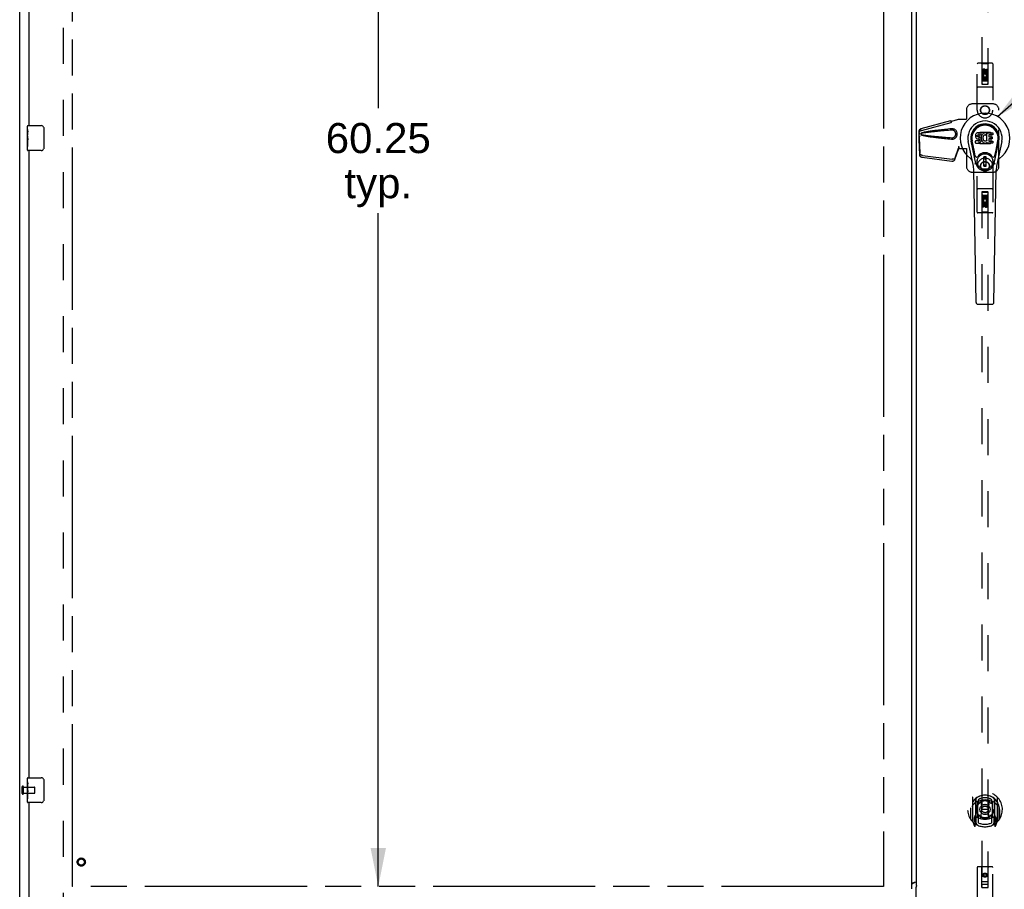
# Model space of a CAD drawing. Header units: inches. Extents: x 0 to 264, y 0 to 171.
# Tile 3 of 10: x 51 to 91, y 57 to 92. Entities that reach past the tile are written whole.
import ezdxf

# ---------------------------------------------------------------- set-up
doc = ezdxf.new("R2010")
doc.units = ezdxf.units.IN
doc.header["$LTSCALE"] = 14.508621
doc.header["$MEASUREMENT"] = 0
doc.linetypes.add('HIDDEN', pattern=[0.2, 0.1, -0.1])
doc.linetypes.add('PHANTOM', pattern=[0.8, 0.45, -0.05, 0.1, -0.05, 0.1, -0.05])
doc.layers.get('0').update_dxf_attribs({"linetype": 'CONTINUOUS'})
for name, color, linetype in [('02___PRT_ALL_AXES', 7, 'CONTINUOUS'), ('AVAILABLE_DOOR_SPACE', 7, 'CONTINUOUS'), ('DEFAULT_2', 8, 'HIDDEN'), ('DIMENSIONS', 7, 'CONTINUOUS')]:
    doc.layers.add(name, color=color, linetype=linetype)
doc.styles.get("Standard").update_dxf_attribs({"font": 'arial.ttf'})
doc.dimstyles.new('DIMSTYLE_3', dxfattribs={"dimtxt": 1.210345, "dimasz": 1.551724, "dimexe": 0.09, "dimexo": 0.07, "dimgap": 0.039, "dimtad": 0, "dimtih": 1, "dimtoh": 1, "dimzin": 4, "dimdsep": 46, "dimtxsty": 'Standard', "dimblk": '_FILLED', "dimblk1": '_FILLED', "dimblk2": '_FILLED', "dimcen": 0.09, "dimazin": 1, "dimtfac": 1, "dimtdec": 3, "dimtofl": 0, "dimtmove": 0, "dimatfit": 3, "dimldrblk": '_FILLED', "dimfxl": 1, "dimtolj": 1, "dimtzin": 4, "dimarcsym": 0})
doc.dimstyles.get("Standard").update_dxf_attribs({"dimtxt": 1.318966, "dimasz": 1.551724, "dimexe": 0.09, "dimexo": 0.07, "dimgap": 0.09, "dimtad": 0, "dimtih": 1, "dimtoh": 1, "dimdec": 3, "dimzin": 4, "dimdsep": 46, "dimtxsty": 'Standard', "dimblk": '_FILLED', "dimblk1": '_FILLED', "dimblk2": '_FILLED', "dimcen": 0.09, "dimadec": 3, "dimazin": 1, "dimtp": 0.001, "dimtm": 0.001, "dimtfac": 1, "dimtdec": 3, "dimtofl": 0, "dimtmove": 0, "dimatfit": 3, "dimldrblk": '_FILLED', "dimfxl": 1, "dimtolj": 1, "dimtzin": 4, "dimarcsym": 0})

# ---------------------------------------------------------------- blocks, each defined once
blk = doc.blocks.new('_FILLED')
at = {"color": 0, "linetype": 'ByBlock'}
blk.add_solid([(0, 0), (-1, 0.2), (-1, -0.2)], dxfattribs=at)
blk = doc.blocks.new('*D16')
at = {"layer": 'DIMENSIONS', "color": 2, "linetype": 'Continuous'}
for p, q in [((85.679, 99.092), (82.988, 99.092)), ((86.804, 99.092), (89.907, 99.092))]:
    blk.add_line(p, q, dxfattribs=at)
at = {"layer": 'DIMENSIONS', "color": 2, "linetype": 'Continuous', "xscale": 1.5517241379, "yscale": 1.5517241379, "zscale": 1.5517241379}
blk.add_blockref('_FILLED', (85.679, 99.092), dxfattribs=at)
at = {"layer": 'DIMENSIONS', "color": 2, "linetype": 'Continuous', "xscale": 1.5517241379, "yscale": 1.5517241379, "zscale": 1.5517241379, "rotation": 180}
blk.add_blockref('_FILLED', (86.804, 99.092), dxfattribs=at)
at = {"layer": 'DIMENSIONS', "color": 2, "linetype": 'Continuous', "insert": (82.383, 99.697), "char_height": 1.2103, "width": 3.28908, "attachment_point": 3, "line_spacing_factor": 0.9}
blk.add_mtext('1.13', dxfattribs=at)
blk = doc.blocks.new('*D20')
at = {"layer": 'DIMENSIONS', "color": 2, "linetype": 'Continuous'}
for p, q in [((65.334, 57.448), (65.334, 60.551)), ((65.334, 56.323), (65.334, 53.274)), ((65.334, 53.274), (66.669, 53.274))]:
    blk.add_line(p, q, dxfattribs=at)
at = {"layer": 'DIMENSIONS', "color": 2, "linetype": 'Continuous', "xscale": 1.5517241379, "yscale": 1.5517241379, "zscale": 1.5517241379}
for p, rotation in [((65.334, 57.448), 270), ((65.334, 56.323), 90)]:
    blk.add_blockref('_FILLED', p, dxfattribs=dict(at, rotation=rotation))
at = {"layer": 'DIMENSIONS', "color": 2, "linetype": 'Continuous', "insert": (67.274, 53.879), "char_height": 1.2103, "width": 3.28908, "attachment_point": 1, "line_spacing_factor": 0.9}
blk.add_mtext('1.13', dxfattribs=at)
blk = doc.blocks.new('*D21')
at = {"layer": 'DIMENSIONS', "color": 2, "linetype": 'Continuous'}
for p, q in [((65.334, 117.698), (65.334, 88.783)), ((65.334, 57.448), (65.334, 84.547))]:
    blk.add_line(p, q, dxfattribs=at)
at = {"layer": 'DIMENSIONS', "color": 2, "linetype": 'Continuous', "xscale": 1.5517241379, "yscale": 1.5517241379, "zscale": 1.5517241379}
for p, rotation in [((65.334, 117.698), 90), ((65.334, 57.448), 270)]:
    blk.add_blockref('_FILLED', p, dxfattribs=dict(at, rotation=rotation))
at = {"layer": 'DIMENSIONS', "color": 2, "linetype": 'Continuous', "insert": (65.334, 88.178), "char_height": 1.2103, "width": 4.22946, "attachment_point": 2, "line_spacing_factor": 0.9}
blk.add_mtext('60.25\\Ptyp.', dxfattribs=at)

msp = doc.modelspace()

# ---------------------------------------------------------------- linework, layer by layer
at = {"color": 3, "linetype": 'Continuous'}
for p, q in [((50.898, 49.677), (50.898, 121.469)), ((86.804, 117.799), (86.804, 57.347)), ((86.991, 117.664), (86.991, 57.482)), ((51.273, 88.073), (51.273, 113.323)), ((51.273, 61.823), (51.273, 87.073)), ((51.273, 56.427), (51.273, 60.823)), ((86.946, 57.612), (86.926, 57.605)), ((86.991, 57.482), (86.998, 57.482)), ((86.998, 57.482), (87.002, 57.477)), ((86.991, 56.323), (86.991, 57.423))]:
    msp.add_line(p, q, dxfattribs=at)
at = {"color": 7, "linetype": 'Continuous'}
for p, q in [((51.228, 88.073), (51.768, 88.073)), ((51.867, 87.973), (51.867, 87.173)), ((89.378, 87.687), (89.376, 87.663)), ((89.376, 87.663), (89.377, 87.639)), ((89.377, 87.639), (89.381, 87.616)), ((89.383, 87.71), (89.378, 87.687)), ((89.381, 87.616), (89.389, 87.594)), ((89.392, 87.733), (89.383, 87.71)), ((89.406, 87.753), (89.392, 87.733)), ((89.415, 87.761), (89.406, 87.753)), ((89.424, 87.767), (89.415, 87.761)), ((89.446, 87.777), (89.424, 87.767)), ((89.469, 87.784), (89.446, 87.777)), ((89.447, 87.652), (89.448, 87.667)), ((89.448, 87.644), (89.447, 87.652)), ((89.448, 87.667), (89.45, 87.682)), ((89.45, 87.637), (89.448, 87.644)), ((89.45, 87.682), (89.453, 87.688)), ((89.455, 87.631), (89.45, 87.637)), ((89.453, 87.688), (89.459, 87.693)), ((89.461, 87.627), (89.455, 87.631)), ((89.459, 87.693), (89.473, 87.698)), ((89.475, 87.623), (89.461, 87.627)), ((89.609, 87.784), (89.469, 87.784)), ((89.473, 87.698), (89.488, 87.699)), ((89.499, 87.623), (89.475, 87.623)), ((89.488, 87.699), (89.601, 87.699)), ((89.523, 87.622), (89.499, 87.623)), ((89.547, 87.617), (89.523, 87.622)), ((89.558, 87.612), (89.547, 87.617)), ((89.568, 87.605), (89.558, 87.612)), ((89.601, 87.699), (89.607, 87.699)), ((89.607, 87.699), (89.608, 87.705)), ((89.608, 87.705), (89.61, 87.718)), ((89.613, 87.62), (89.608, 87.576)), ((89.61, 87.741), (89.609, 87.784)), ((89.61, 87.718), (89.61, 87.741)), ((89.617, 87.642), (89.613, 87.62)), ((89.623, 87.664), (89.617, 87.642)), ((89.632, 87.684), (89.623, 87.664)), ((89.643, 87.704), (89.632, 87.684)), ((89.655, 87.722), (89.643, 87.704)), ((89.67, 87.739), (89.655, 87.722)), ((89.686, 87.754), (89.67, 87.739)), ((89.682, 87.618), (89.678, 87.591)), ((89.685, 87.631), (89.682, 87.618)), ((89.691, 87.643), (89.685, 87.631)), ((89.705, 87.767), (89.686, 87.754)), ((89.705, 87.666), (89.691, 87.643)), ((89.725, 87.776), (89.705, 87.767)), ((89.714, 87.676), (89.705, 87.666)), ((89.724, 87.684), (89.714, 87.676)), ((89.749, 87.694), (89.724, 87.684)), ((89.747, 87.781), (89.725, 87.776)), ((89.769, 87.783), (89.747, 87.781)), ((89.762, 87.698), (89.749, 87.694)), ((89.776, 87.697), (89.762, 87.698)), ((89.792, 87.782), (89.769, 87.783)), ((89.789, 87.694), (89.776, 87.697)), ((89.801, 87.689), (89.789, 87.694)), ((89.803, 87.781), (89.792, 87.782)), ((89.813, 87.777), (89.803, 87.781)), ((89.833, 87.76), (89.807, 87.692)), ((89.832, 87.765), (89.813, 87.777)), ((89.842, 87.457), (89.842, 87.782)), ((89.842, 87.782), (90.079, 87.782)), ((89.912, 87.694), (89.912, 87.627)), ((90.079, 87.699), (89.917, 87.699)), ((89.917, 87.622), (90.048, 87.622)), ((90.052, 87.618), (90.052, 87.545)), ((90.083, 87.778), (90.083, 87.703)), ((89.286, 86.503), (89.088, 87.429)), ((89.396, 86.55), (89.204, 87.454)), ((89.252, 87.227), (89.208, 87.455)), ((89.32, 87.081), (89.245, 87.462)), ((89.379, 87.378), (89.379, 87.452)), ((89.442, 87.457), (89.383, 87.457)), ((89.384, 87.373), (89.528, 87.373)), ((89.389, 87.594), (89.402, 87.574)), ((89.402, 87.574), (89.418, 87.556)), ((89.418, 87.556), (89.438, 87.543)), ((89.438, 87.543), (89.449, 87.539)), ((89.503, 87.458), (89.442, 87.457)), ((89.449, 87.539), (89.461, 87.537)), ((89.461, 87.537), (89.509, 87.536)), ((89.518, 87.459), (89.503, 87.458)), ((89.509, 87.536), (89.516, 87.536)), ((89.516, 87.536), (89.523, 87.533)), ((89.525, 87.462), (89.518, 87.459)), ((89.523, 87.533), (89.529, 87.529)), ((89.53, 87.468), (89.525, 87.462)), ((89.528, 87.373), (89.539, 87.374)), ((89.529, 87.529), (89.534, 87.523)), ((89.54, 87.48), (89.53, 87.468)), ((89.534, 87.523), (89.541, 87.509)), ((89.539, 87.374), (89.551, 87.378)), ((89.542, 87.487), (89.54, 87.48)), ((89.541, 87.509), (89.543, 87.494)), ((89.543, 87.494), (89.542, 87.487)), ((89.551, 87.378), (89.57, 87.392)), ((89.585, 87.588), (89.568, 87.605)), ((89.57, 87.392), (89.587, 87.409)), ((89.598, 87.568), (89.585, 87.588)), ((89.587, 87.409), (89.594, 87.419)), ((89.594, 87.419), (89.6, 87.43)), ((89.607, 87.546), (89.598, 87.568)), ((89.6, 87.43), (89.608, 87.452)), ((89.614, 87.523), (89.607, 87.546)), ((89.608, 87.576), (89.609, 87.554)), ((89.608, 87.452), (89.614, 87.475)), ((89.609, 87.554), (89.612, 87.531)), ((89.612, 87.531), (89.617, 87.51)), ((89.616, 87.499), (89.614, 87.523)), ((89.614, 87.475), (89.616, 87.499)), ((89.617, 87.51), (89.624, 87.489)), ((89.624, 87.489), (89.645, 87.449)), ((89.645, 87.449), (89.658, 87.431)), ((89.658, 87.431), (89.673, 87.414)), ((89.673, 87.414), (89.689, 87.399)), ((89.678, 87.591), (89.678, 87.565)), ((89.678, 87.565), (89.679, 87.551)), ((89.679, 87.551), (89.682, 87.539)), ((89.682, 87.539), (89.692, 87.514)), ((89.689, 87.399), (89.707, 87.385)), ((89.692, 87.514), (89.706, 87.491)), ((89.706, 87.491), (89.714, 87.481)), ((89.707, 87.385), (89.717, 87.38)), ((89.714, 87.481), (89.724, 87.472)), ((89.717, 87.38), (89.727, 87.377)), ((89.724, 87.472), (89.736, 87.464)), ((89.727, 87.377), (89.749, 87.371)), ((89.736, 87.464), (89.748, 87.459)), ((89.748, 87.459), (89.761, 87.457)), ((89.749, 87.371), (89.771, 87.369)), ((89.761, 87.457), (89.775, 87.457)), ((89.771, 87.369), (89.793, 87.372)), ((89.775, 87.457), (89.788, 87.459)), ((89.788, 87.459), (89.801, 87.463)), ((89.793, 87.372), (89.814, 87.378)), ((89.801, 87.463), (89.813, 87.468)), ((89.813, 87.468), (89.824, 87.476)), ((89.814, 87.378), (89.833, 87.39)), ((89.83, 87.474), (89.842, 87.457)), ((89.844, 87.39), (89.833, 87.39)), ((89.833, 87.39), (89.833, 87.39)), ((89.844, 87.377), (89.844, 87.39)), ((90.079, 87.373), (89.848, 87.373)), ((89.913, 87.536), (89.913, 87.458)), ((90.048, 87.54), (89.918, 87.54)), ((89.918, 87.454), (90.079, 87.454)), ((90.084, 87.449), (90.084, 87.377)), ((90.128, 86.55), (90.321, 87.454)), ((90.205, 87.081), (90.279, 87.462)), ((90.436, 87.429), (90.239, 86.503)), ((90.272, 87.227), (90.317, 87.455)), ((51.768, 87.073), (51.228, 87.073)), ((89.368, 86.856), (89.32, 87.081)), ((90.157, 86.856), (90.205, 87.081)), ((89.808, 86.815), (89.717, 86.815)), ((89.717, 86.441), (89.717, 86.815)), ((89.717, 86.776), (89.808, 86.776)), ((89.808, 86.481), (89.717, 86.481)), ((89.717, 86.441), (89.808, 86.441)), ((89.768, 86.776), (89.768, 86.697)), ((89.808, 86.697), (89.768, 86.697)), ((89.808, 86.441), (89.808, 86.815)), ((89.404, 80.957), (89.312, 86.278)), ((90.12, 80.957), (90.213, 86.278)), ((89.483, 80.88), (90.041, 80.88)), ((51.228, 61.823), (51.768, 61.823)), ((51.867, 61.723), (51.867, 60.923)), ((51.768, 60.823), (51.228, 60.823))]:
    msp.add_line(p, q, dxfattribs=at)
for points in [[(51.861, 88.009), (51.863, 88.003), (51.864, 87.997), (51.866, 87.991), (51.867, 87.985), (51.867, 87.979), (51.867, 87.973)], [(51.867, 87.173), (51.867, 87.166), (51.867, 87.16), (51.866, 87.154), (51.864, 87.148), (51.863, 87.142), (51.861, 87.137)], [(89.364, 86.52), (89.362, 86.525), (89.361, 86.531), (89.359, 86.536), (89.358, 86.542)], [(90.167, 86.542), (90.165, 86.536), (90.164, 86.531), (90.162, 86.525), (90.161, 86.52)], [(51.861, 61.759), (51.863, 61.753), (51.864, 61.747), (51.866, 61.741), (51.867, 61.735), (51.867, 61.729), (51.867, 61.723)], [(51.867, 60.923), (51.867, 60.916), (51.867, 60.91), (51.866, 60.904), (51.864, 60.898), (51.863, 60.892), (51.861, 60.887)]]:
    msp.add_lwpolyline(points, dxfattribs=at)
at = {"color": 3, "linetype": 'Continuous'}
for points in [[(86.817, 57.557), (86.813, 57.554), (86.81, 57.55), (86.807, 57.547), (86.805, 57.543), (86.804, 57.54), (86.804, 57.536)], [(86.816, 57.556), (86.819, 57.557), (86.837, 57.563), (86.856, 57.57), (86.874, 57.578), (86.892, 57.586), (86.91, 57.594), (86.928, 57.603), (86.946, 57.612)], [(86.926, 57.605), (86.916, 57.602), (86.906, 57.598), (86.896, 57.595), (86.887, 57.591), (86.878, 57.588), (86.869, 57.584), (86.861, 57.581), (86.853, 57.578), (86.846, 57.574), (86.839, 57.571), (86.832, 57.567), (86.826, 57.564), (86.821, 57.56), (86.817, 57.557)], [(87.003, 57.469), (87.002, 57.469), (87.002, 57.468), (87.001, 57.467), (87.001, 57.465), (87, 57.464), (86.999, 57.463), (86.999, 57.461), (86.998, 57.459), (86.997, 57.457), (86.997, 57.455), (86.996, 57.452), (86.996, 57.449), (86.995, 57.447), (86.994, 57.444), (86.994, 57.441), (86.993, 57.438), (86.993, 57.435), (86.992, 57.431), (86.992, 57.428), (86.991, 57.423)], [(87.002, 57.477), (87.003, 57.476), (87.004, 57.475), (87.004, 57.474), (87.004, 57.473), (87.005, 57.473), (87.005, 57.472), (87.004, 57.472), (87.004, 57.471), (87.004, 57.471), (87.003, 57.469)]]:
    msp.add_lwpolyline(points, dxfattribs=at)
at = {"color": 7, "linetype": 'Continuous'}
for radius in [0.317, 0.313]:
    msp.add_circle((89.762, 86.628), radius, dxfattribs=at)
for centre, radius, start, end in [((89.762, 87.573), 1.004, 305.5066, 234.4934), ((51.228, 88.058), 0.015, 90, 180), ((51.768, 87.973), 0.1, 21.1999, 90), ((89.762, 87.573), 0.689, 347.9703, 192.0297), ((89.762, 87.573), 0.571, 347.9703, 192.0297), ((89.762, 87.563), 0.527, 348.9402, 191.0594), ((89.803, 87.693), 0.00448, 246.1578, 339.0016), ((89.829, 87.762), 0.00448, 339.0016, 51.8729), ((89.917, 87.694), 0.00448, 90, 180), ((89.917, 87.627), 0.00448, 180, 270), ((90.048, 87.618), 0.00448, 0, 90), ((90.079, 87.778), 0.00448, 0, 90), ((90.079, 87.703), 0.00448, 270, 360), ((89.383, 87.452), 0.00448, 90, 180.0119), ((89.384, 87.378), 0.00483, 180, 270), ((89.826, 87.472), 0.00448, 34.0893, 127.3444), ((89.848, 87.377), 0.00448, 180, 270), ((89.918, 87.536), 0.00448, 90, 180), ((89.918, 87.458), 0.00448, 180, 270), ((90.048, 87.545), 0.00448, 270, 360), ((90.079, 87.449), 0.00448, 0, 90), ((90.079, 87.377), 0.00448, 270, 360), ((51.228, 87.088), 0.015, 180, 270), ((51.768, 87.173), 0.1, 270, 338.7946), ((89.425, 86.868), 0.0591, 192.0297, 324.5763), ((89.762, 86.628), 0.354, 35.4237, 144.5763), ((90.099, 86.868), 0.0591, 215.4237, 347.9703), ((89.065, 86.595), 0.197, 12.0297, 54.4934), ((88.131, 86.257), 1.181, 1, 12.0297), ((89.762, 86.628), 0.374, 192.0297, 347.9703), ((91.394, 86.257), 1.181, 167.9703, 179), ((90.46, 86.595), 0.197, 125.5066, 167.9703), ((89.483, 80.959), 0.0787, 181, 270), ((90.041, 80.959), 0.0787, 270, 359), ((51.228, 61.808), 0.015, 90, 180), ((51.768, 61.723), 0.1, 21.1999, 90), ((51.228, 60.838), 0.015, 180, 270), ((51.768, 60.923), 0.1, 270, 338.7946)]:
    msp.add_arc(centre, radius, start, end, dxfattribs=at)
msp.add_ellipse((89.762, 87.563), major_axis=(0, 0.565), ratio=0.999848, start_param=-1.76365, end_param=1.76365, dxfattribs=at)
at = {"layer": '02___PRT_ALL_AXES', "color": 8, "linetype": 'HIDDEN'}
for p, q in [((89.656, 90.195), (89.656, 90.288)), ((89.698, 90.195), (89.656, 90.195)), ((89.656, 89.883), (89.656, 90.039)), ((89.656, 90.039), (89.833, 90.039)), ((89.704, 90.063), (89.665, 90.046)), ((89.698, 90.288), (89.698, 90.195)), ((89.698, 89.996), (89.698, 89.883)), ((89.741, 89.996), (89.698, 89.996)), ((89.741, 89.904), (89.741, 89.996)), ((89.742, 90.259), (89.742, 90.288)), ((89.783, 90.301), (89.783, 90.255)), ((89.783, 89.996), (89.783, 89.904)), ((89.826, 89.996), (89.783, 89.996)), ((89.833, 90.039), (89.815, 90.052)), ((89.826, 90.259), (89.826, 90.352)), ((89.826, 90.352), (89.869, 90.352)), ((89.826, 89.883), (89.826, 89.996)), ((89.858, 90.042), (89.857, 90.039)), ((89.857, 90.039), (89.869, 90.039)), ((89.869, 90.352), (89.869, 90.259)), ((89.869, 90.039), (89.869, 89.883)), ((89.698, 89.883), (89.656, 89.883)), ((89.783, 89.904), (89.741, 89.904)), ((89.869, 89.883), (89.826, 89.883)), ((89.656, 85.263), (89.698, 85.263)), ((89.656, 85.107), (89.656, 85.263)), ((89.698, 85.263), (89.698, 85.149)), ((89.742, 85.241), (89.784, 85.241)), ((89.742, 85.149), (89.742, 85.241)), ((89.784, 85.241), (89.784, 85.149)), ((89.826, 85.263), (89.869, 85.263)), ((89.826, 85.149), (89.826, 85.263)), ((89.869, 85.263), (89.869, 85.107)), ((89.668, 85.107), (89.656, 85.107)), ((89.656, 84.794), (89.656, 84.886)), ((89.666, 85.103), (89.668, 85.107)), ((89.869, 85.107), (89.691, 85.107)), ((89.691, 85.107), (89.71, 85.094)), ((89.698, 85.149), (89.742, 85.149)), ((89.698, 84.886), (89.698, 84.794)), ((89.742, 84.844), (89.742, 84.89)), ((89.783, 84.886), (89.783, 84.858)), ((89.784, 85.149), (89.826, 85.149)), ((89.821, 85.082), (89.86, 85.099)), ((89.826, 84.95), (89.869, 84.95)), ((89.826, 84.858), (89.826, 84.95)), ((89.869, 84.95), (89.869, 84.858)), ((89.698, 84.794), (89.656, 84.794)), ((51.045, 61.199), (51.045, 61.447)), ((51.045, 61.447), (51.492, 61.447)), ((51.045, 61.199), (51.492, 61.199))]:
    msp.add_line(p, q, dxfattribs=at)
at = {"layer": '02___PRT_ALL_AXES', "color": 7, "linetype": 'Continuous'}
for p, q in [((51.213, 87.912), (51.213, 88.058)), ((51.213, 87.654), (51.213, 87.911)), ((51.218, 87.856), (51.213, 87.856)), ((51.213, 87.688), (51.219, 87.688)), ((51.213, 87.088), (51.213, 87.652)), ((51.214, 87.625), (51.213, 87.625)), ((51.219, 87.688), (51.219, 87.824)), ((51.213, 87.493), (51.218, 87.493)), ((51.213, 87.457), (51.219, 87.457)), ((51.213, 87.394), (51.219, 87.394)), ((51.213, 87.227), (51.219, 87.227)), ((51.219, 87.227), (51.219, 87.457)), ((51.213, 61.662), (51.213, 61.808)), ((51.213, 61.404), (51.213, 61.661)), ((51.218, 61.606), (51.213, 61.606)), ((51.219, 61.438), (51.219, 61.574)), ((51.213, 61.438), (51.219, 61.438)), ((51.213, 60.838), (51.213, 61.402)), ((51.214, 61.375), (51.213, 61.375)), ((51.213, 61.243), (51.218, 61.243)), ((51.213, 61.207), (51.219, 61.207)), ((51.213, 61.144), (51.219, 61.144)), ((51.219, 60.977), (51.219, 61.207)), ((51.213, 60.977), (51.219, 60.977))]:
    msp.add_line(p, q, dxfattribs=at)
for points in [[(51.213, 87.912), (51.213, 87.908), (51.213, 87.904), (51.214, 87.898), (51.215, 87.885)], [(51.213, 87.654), (51.213, 87.646), (51.213, 87.637), (51.214, 87.627)], [(51.214, 87.627), (51.217, 87.593), (51.218, 87.581), (51.218, 87.569), (51.219, 87.556), (51.219, 87.544), (51.219, 87.531), (51.219, 87.518), (51.219, 87.505), (51.218, 87.493), (51.218, 87.48), (51.217, 87.468)], [(51.215, 87.885), (51.216, 87.878), (51.217, 87.869), (51.218, 87.861)], [(51.218, 87.861), (51.219, 87.852), (51.219, 87.843), (51.219, 87.834), (51.219, 87.824)], [(51.213, 61.662), (51.213, 61.658), (51.213, 61.654), (51.214, 61.648), (51.215, 61.635)], [(51.215, 61.635), (51.216, 61.628), (51.217, 61.619), (51.218, 61.611)], [(51.218, 61.611), (51.219, 61.602), (51.219, 61.593), (51.219, 61.584), (51.219, 61.574)], [(51.213, 61.404), (51.213, 61.396), (51.213, 61.387), (51.214, 61.377)], [(51.214, 61.377), (51.217, 61.343), (51.218, 61.331), (51.218, 61.319), (51.219, 61.306), (51.219, 61.294), (51.219, 61.281), (51.219, 61.268), (51.219, 61.255), (51.218, 61.243), (51.218, 61.23), (51.217, 61.218)]]:
    msp.add_lwpolyline(points, dxfattribs=at)
at = {"layer": '02___PRT_ALL_AXES', "color": 8, "linetype": 'HIDDEN'}
for centre, radius in [((89.762, 90.245), 0.085), ((89.762, 88.698), 0.172), ((89.762, 86.448), 0.172), ((89.762, 84.901), 0.085), ((53.377, 58.427), 0.124), ((89.762, 57.901), 0.085)]:
    msp.add_circle(centre, radius, dxfattribs=at)
for centre, radius, start, end in [((89.72, 90.288), 0.0644, 12.2995, 180.0775), ((89.762, 90.089), 0.107, 334.2636, 203.4027), ((89.72, 90.288), 0.0219, 359.9011, 180), ((89.762, 90.089), 0.0639, 324.8895, 203.4026), ((89.805, 90.259), 0.0635, 180, 360), ((89.804, 90.259), 0.0219, 190.307, 360), ((89.762, 85.057), 0.107, 154.2636, 23.4027), ((89.719, 84.886), 0.0635, 0, 180), ((89.762, 85.057), 0.0639, 144.8895, 23.4026), ((89.72, 84.886), 0.0219, 10.307, 180), ((89.805, 84.858), 0.0644, 192.2995, 0.0775), ((89.805, 84.858), 0.0219, 179.9011, 360)]:
    msp.add_arc(centre, radius, start, end, dxfattribs=at)
at = {"layer": '02___PRT_ALL_AXES', "color": 7, "linetype": 'Continuous'}
for centre in [(51.476, 87.489), (51.476, 61.239)]:
    msp.add_ellipse(centre, major_axis=(0.263, 0), ratio=0.432808, start_param=3.141593, end_param=3.321581, dxfattribs=at)
at = {"layer": 'AVAILABLE_DOOR_SPACE', "color": 4, "linetype": 'PHANTOM'}
for p, q in [((53.023, 57.448), (53.023, 117.698)), ((85.679, 117.698), (85.679, 57.448)), ((85.679, 57.448), (53.023, 57.448))]:
    msp.add_line(p, q, dxfattribs=at)
at = {"layer": 'DEFAULT_2', "color": 8, "linetype": 'HIDDEN'}
for p, q in [((52.648, 118.125), (52.648, 57.021)), ((89.637, 117.745), (89.637, 89.743)), ((89.887, 89.743), (89.887, 117.745)), ((89.45, 88.697), (89.45, 90.555)), ((90.045, 90.585), (89.48, 90.585)), ((89.632, 90.555), (89.602, 90.585)), ((89.632, 90.555), (89.636, 89.745)), ((89.892, 90.555), (89.632, 90.555)), ((89.889, 89.745), (89.892, 90.555)), ((89.892, 90.555), (89.922, 90.585)), ((90.075, 90.555), (90.075, 88.697)), ((89.89, 89.995), (89.635, 89.995)), ((89.762, 90.317), (89.7, 90.281)), ((89.7, 90.281), (89.7, 90.209)), ((89.7, 90.281), (89.71, 90.275)), ((89.7, 90.209), (89.71, 90.214)), ((89.7, 90.209), (89.762, 90.172)), ((89.762, 90.305), (89.71, 90.275)), ((89.71, 90.275), (89.71, 90.214)), ((89.71, 90.214), (89.762, 90.184)), ((89.762, 90.317), (89.762, 90.305)), ((89.825, 90.281), (89.762, 90.317)), ((89.815, 90.275), (89.762, 90.305)), ((89.762, 90.184), (89.815, 90.214)), ((89.762, 90.172), (89.825, 90.209)), ((89.762, 90.172), (89.762, 90.184)), ((89.825, 90.281), (89.815, 90.275)), ((89.815, 90.214), (89.815, 90.275)), ((89.825, 90.209), (89.815, 90.214)), ((89.825, 90.209), (89.825, 90.281)), ((90.045, 89.62), (89.48, 89.62)), ((89.636, 89.745), (89.889, 89.745)), ((89.637, 89.746), (89.887, 89.746)), ((89.637, 89.743), (89.887, 89.743)), ((89.847, 89.87), (89.677, 89.87)), ((90.075, 88.948), (89.262, 88.948)), ((89.012, 88.698), (89.012, 88.345)), ((90.325, 86.448), (90.325, 88.698)), ((87.192, 87.955), (88.382, 88.275)), ((87.205, 87.884), (88.396, 88.204)), ((88.384, 88.271), (88.382, 88.275)), ((88.396, 88.204), (88.382, 88.275)), ((88.384, 88.271), (88.397, 88.2)), ((88.397, 88.2), (88.396, 88.204)), ((88.422, 88.255), (88.694, 88.328)), ((88.43, 88.255), (88.422, 88.255)), ((88.43, 88.255), (88.702, 88.328)), ((88.694, 88.328), (89.015, 88.328)), ((89.008, 88.328), (89.012, 88.345)), ((89.015, 88.328), (89.012, 88.345)), ((87.105, 87.776), (87.107, 87.798)), ((87.105, 87.575), (87.105, 87.776)), ((87.111, 87.776), (87.105, 87.776)), ((87.126, 87.657), (87.105, 87.575)), ((87.111, 87.775), (87.111, 87.774)), ((87.111, 87.774), (87.111, 87.773)), ((87.111, 87.773), (87.111, 87.771)), ((87.111, 87.771), (87.112, 87.759)), ((87.112, 87.759), (87.114, 87.741)), ((87.114, 87.741), (87.115, 87.729)), ((87.115, 87.729), (87.116, 87.719)), ((87.124, 87.751), (87.127, 87.763)), ((87.127, 87.763), (87.132, 87.782)), ((87.159, 87.942), (87.172, 87.871)), ((88.441, 87.947), (88.418, 87.946)), ((89.525, 87.774), (89.561, 87.81)), ((89.525, 87.371), (89.525, 87.774)), ((89.561, 87.81), (89.964, 87.81)), ((89.964, 87.81), (90, 87.774)), ((90, 87.774), (90, 87.371)), ((87.113, 87.586), (87.099, 87.515)), ((87.1, 87.525), (87.099, 87.515)), ((87.099, 87.515), (87.119, 86.9)), ((87.111, 87.602), (87.102, 87.546)), ((87.105, 87.575), (87.111, 87.575)), ((87.113, 87.586), (87.132, 86.971)), ((88.694, 87.235), (88.702, 87.235)), ((88.694, 87.235), (88.695, 87.225)), ((88.694, 87.235), (88.694, 87.148)), ((88.695, 87.225), (88.695, 87.195)), ((88.702, 87.235), (88.702, 87.148)), ((89.561, 87.335), (89.525, 87.371)), ((89.964, 87.335), (89.561, 87.335)), ((90, 87.371), (89.964, 87.335)), ((87.25, 86.872), (88.437, 86.72)), ((88.55, 86.706), (88.682, 87.09)), ((88.564, 86.777), (88.696, 87.161)), ((88.682, 87.09), (88.696, 87.161)), ((88.692, 87.156), (88.682, 87.09)), ((88.694, 87.148), (89.015, 87.148)), ((88.695, 87.177), (88.695, 87.171)), ((89.008, 87.148), (89.012, 87.131)), ((89.015, 87.148), (89.012, 87.131)), ((89.012, 87.131), (89.012, 86.448)), ((87.236, 86.801), (88.423, 86.649)), ((89.45, 84.591), (89.45, 86.448)), ((90.075, 86.448), (90.075, 84.591)), ((89.262, 86.198), (90.075, 86.198)), ((90.045, 85.526), (89.48, 85.526)), ((89.636, 85.401), (89.632, 84.591)), ((89.636, 85.401), (89.889, 85.401)), ((89.887, 85.402), (89.637, 85.402)), ((89.637, 85.402), (89.637, 57.401)), ((89.887, 85.399), (89.637, 85.399)), ((89.677, 85.276), (89.847, 85.276)), ((89.887, 57.401), (89.887, 85.402)), ((89.892, 84.591), (89.889, 85.401)), ((89.635, 85.151), (89.89, 85.151)), ((89.762, 84.973), (89.7, 84.937)), ((89.7, 84.937), (89.71, 84.931)), ((89.7, 84.937), (89.7, 84.865)), ((89.7, 84.865), (89.71, 84.871)), ((89.7, 84.865), (89.762, 84.829)), ((89.762, 84.961), (89.71, 84.931)), ((89.71, 84.931), (89.71, 84.871)), ((89.71, 84.871), (89.762, 84.84)), ((89.825, 84.937), (89.762, 84.973)), ((89.762, 84.973), (89.762, 84.961)), ((89.815, 84.931), (89.762, 84.961)), ((89.762, 84.84), (89.815, 84.871)), ((89.762, 84.829), (89.825, 84.865)), ((89.762, 84.829), (89.762, 84.84)), ((89.825, 84.937), (89.815, 84.931)), ((89.815, 84.871), (89.815, 84.931)), ((89.825, 84.865), (89.815, 84.871)), ((89.825, 84.865), (89.825, 84.937)), ((90.045, 84.561), (89.48, 84.561)), ((89.632, 84.591), (89.602, 84.561)), ((89.892, 84.591), (89.632, 84.591)), ((89.892, 84.591), (89.922, 84.561)), ((51.002, 61.181), (51.002, 61.465)), ((51.045, 61.181), (51.045, 61.465)), ((51.502, 61.209), (51.502, 61.437)), ((89.262, 61.028), (89.262, 60.061)), ((89.38, 60.974), (89.38, 59.958)), ((89.387, 60.97), (89.387, 59.967)), ((89.48, 60.226), (89.48, 60.858)), ((89.487, 60.93), (89.487, 60.827)), ((89.6, 60.884), (89.63, 60.545)), ((89.925, 60.884), (89.895, 60.545)), ((90.037, 60.827), (90.037, 60.93)), ((90.045, 60.858), (90.045, 60.226)), ((90.137, 60.97), (90.137, 59.967)), ((90.145, 60.974), (90.145, 59.958)), ((90.262, 60.061), (90.262, 61.028)), ((89.18, 60.545), (89.195, 60.545)), ((89.18, 60.545), (89.18, 60.156)), ((89.187, 60.611), (89.187, 60.614)), ((89.187, 60.154), (89.187, 60.611)), ((89.487, 60.266), (89.487, 60.013)), ((89.599, 60.2), (89.63, 60.545)), ((89.895, 60.545), (89.63, 60.545)), ((89.925, 60.2), (89.895, 60.545)), ((90.037, 60.013), (90.037, 60.266)), ((90.345, 60.545), (90.33, 60.545)), ((90.337, 60.611), (90.337, 60.614)), ((90.337, 60.154), (90.337, 60.611)), ((90.345, 60.545), (90.345, 60.156)), ((89.267, 60.05), (89.337, 59.875)), ((89.38, 60.215), (89.32, 60.215)), ((89.32, 60.215), (89.32, 60.065)), ((89.32, 60.065), (89.38, 60.065)), ((89.358, 60.139), (89.328, 60.093)), ((89.332, 60.085), (89.387, 60.085)), ((89.358, 59.975), (89.363, 59.972)), ((89.366, 59.878), (89.38, 59.958)), ((89.457, 59.916), (89.387, 60.025)), ((89.39, 60.199), (89.39, 59.991)), ((89.48, 60.217), (89.407, 60.217)), ((89.476, 60.219), (89.41, 60.219)), ((90.117, 60.217), (90.045, 60.217)), ((90.115, 60.219), (90.049, 60.219)), ((90.137, 60.025), (90.067, 59.916)), ((90.135, 59.991), (90.135, 60.199)), ((90.137, 60.085), (90.192, 60.085)), ((90.205, 60.215), (90.145, 60.215)), ((90.145, 60.065), (90.205, 60.065)), ((90.145, 59.958), (90.159, 59.878)), ((90.166, 59.974), (90.166, 59.975)), ((90.166, 59.975), (90.166, 59.975)), ((90.166, 59.975), (90.166, 59.975)), ((90.196, 60.093), (90.167, 60.139)), ((90.188, 59.875), (90.258, 60.05)), ((90.205, 60.065), (90.205, 60.215)), ((89.45, 58.211), (89.45, 56.486)), ((90.045, 58.241), (89.48, 58.241)), ((89.636, 57.401), (89.632, 58.211)), ((89.762, 57.973), (89.7, 57.937)), ((89.7, 57.937), (89.71, 57.931)), ((89.7, 57.937), (89.7, 57.865)), ((89.762, 57.961), (89.71, 57.931)), ((89.71, 57.931), (89.71, 57.871)), ((89.825, 57.937), (89.762, 57.973)), ((89.762, 57.973), (89.762, 57.961)), ((89.815, 57.931), (89.762, 57.961)), ((89.825, 57.937), (89.815, 57.931)), ((89.815, 57.871), (89.815, 57.931)), ((89.825, 57.865), (89.825, 57.937)), ((89.889, 57.401), (89.892, 58.211)), ((90.075, 56.486), (90.075, 58.211)), ((89.635, 57.651), (89.89, 57.651)), ((89.847, 57.526), (89.677, 57.526)), ((89.7, 57.865), (89.71, 57.871)), ((89.7, 57.865), (89.762, 57.829)), ((89.71, 57.871), (89.762, 57.84)), ((89.762, 57.84), (89.815, 57.871)), ((89.762, 57.829), (89.825, 57.865)), ((89.762, 57.829), (89.762, 57.84)), ((89.825, 57.865), (89.815, 57.871)), ((89.636, 57.401), (89.637, 57.401)), ((89.637, 57.401), (89.887, 57.401)), ((89.887, 57.401), (89.889, 57.401))]:
    msp.add_line(p, q, dxfattribs=at)
for points in [[(88.384, 88.271), (88.387, 88.269), (88.39, 88.267), (88.393, 88.266), (88.396, 88.265), (88.399, 88.264), (88.401, 88.263), (88.404, 88.262), (88.406, 88.262)], [(88.397, 88.2), (88.4, 88.202), (88.402, 88.204), (88.404, 88.206), (88.406, 88.208), (88.408, 88.21), (88.41, 88.213), (88.411, 88.216), (88.412, 88.219), (88.413, 88.222), (88.414, 88.225), (88.415, 88.228), (88.416, 88.232), (88.417, 88.236), (88.418, 88.24), (88.419, 88.244), (88.42, 88.248)], [(88.406, 88.262), (88.411, 88.261), (88.414, 88.26), (88.417, 88.259), (88.42, 88.258), (88.423, 88.257), (88.426, 88.256), (88.43, 88.255)], [(88.42, 88.248), (88.421, 88.251), (88.422, 88.255)], [(88.42, 88.248), (88.42, 88.249), (88.422, 88.252), (88.423, 88.253), (88.425, 88.254), (88.427, 88.255)], [(87.134, 87.657), (87.129, 87.637), (87.123, 87.618), (87.118, 87.599), (87.113, 87.58), (87.107, 87.563), (87.102, 87.546)], [(87.107, 87.798), (87.108, 87.805), (87.11, 87.813), (87.113, 87.821), (87.118, 87.83), (87.124, 87.837), (87.131, 87.845), (87.139, 87.852), (87.149, 87.859), (87.16, 87.865), (87.172, 87.871)], [(87.108, 87.835), (87.108, 87.829), (87.108, 87.821), (87.108, 87.814), (87.107, 87.807), (87.107, 87.801), (87.107, 87.798)], [(87.108, 87.835), (87.109, 87.849), (87.111, 87.865), (87.114, 87.88), (87.119, 87.894), (87.125, 87.907), (87.132, 87.918), (87.14, 87.928), (87.149, 87.936), (87.159, 87.942)], [(87.109, 87.816), (87.108, 87.833), (87.108, 87.835)], [(87.116, 87.719), (87.115, 87.735), (87.114, 87.751), (87.113, 87.767), (87.112, 87.783), (87.11, 87.8), (87.109, 87.816)], [(87.111, 87.776), (87.111, 87.776), (87.111, 87.776), (87.111, 87.776), (87.111, 87.775), (87.111, 87.775)], [(87.126, 87.657), (87.124, 87.647), (87.121, 87.638), (87.118, 87.628), (87.116, 87.619), (87.113, 87.611), (87.111, 87.602)], [(87.116, 87.719), (87.117, 87.726), (87.119, 87.732), (87.12, 87.738), (87.122, 87.744), (87.124, 87.751)], [(87.159, 87.942), (87.167, 87.946), (87.175, 87.95), (87.183, 87.953), (87.192, 87.955)], [(87.172, 87.871), (87.18, 87.875), (87.188, 87.879), (87.197, 87.882), (87.205, 87.884)], [(87.2, 87.773), (87.194, 87.77), (87.189, 87.766), (87.184, 87.761), (87.181, 87.756), (87.178, 87.75), (87.176, 87.744), (87.176, 87.738), (87.176, 87.732), (87.178, 87.726), (87.181, 87.72), (87.184, 87.715), (87.189, 87.71), (87.194, 87.706), (87.2, 87.703)], [(87.2, 87.762), (87.195, 87.76), (87.19, 87.758), (87.187, 87.754), (87.184, 87.751), (87.181, 87.747), (87.18, 87.742), (87.18, 87.738), (87.18, 87.733), (87.181, 87.729), (87.184, 87.725), (87.187, 87.721), (87.191, 87.718), (87.195, 87.715), (87.2, 87.714)], [(88.418, 87.946), (88.343, 87.938), (88.271, 87.931), (88.202, 87.924), (88.135, 87.917), (88.071, 87.91), (88.01, 87.903), (87.951, 87.897), (87.895, 87.89), (87.841, 87.884), (87.789, 87.877), (87.739, 87.871), (87.691, 87.865), (87.645, 87.859), (87.601, 87.853), (87.559, 87.847), (87.519, 87.841), (87.48, 87.835), (87.443, 87.829), (87.407, 87.823), (87.373, 87.816), (87.341, 87.81), (87.31, 87.804), (87.28, 87.797), (87.252, 87.789), (87.225, 87.781), (87.2, 87.773)], [(88.418, 87.892), (88.355, 87.887), (88.294, 87.882), (88.235, 87.877), (88.178, 87.872), (88.123, 87.867), (88.07, 87.862), (88.019, 87.858), (87.971, 87.854), (87.924, 87.849), (87.879, 87.845), (87.836, 87.841), (87.794, 87.837), (87.755, 87.833), (87.717, 87.83), (87.681, 87.826), (87.647, 87.823), (87.614, 87.819), (87.583, 87.816), (87.553, 87.813), (87.524, 87.81), (87.495, 87.807), (87.468, 87.803), (87.441, 87.8), (87.414, 87.797), (87.387, 87.793), (87.36, 87.79), (87.333, 87.786), (87.306, 87.782), (87.28, 87.778), (87.253, 87.773), (87.226, 87.768), (87.2, 87.762)], [(87.2, 87.714), (87.226, 87.708), (87.253, 87.702), (87.279, 87.698), (87.306, 87.693), (87.333, 87.689), (87.36, 87.686), (87.386, 87.682), (87.413, 87.679), (87.44, 87.675), (87.467, 87.672), (87.495, 87.669), (87.523, 87.666), (87.552, 87.663), (87.582, 87.659), (87.613, 87.656), (87.646, 87.653), (87.68, 87.649), (87.716, 87.646), (87.754, 87.642), (87.794, 87.638), (87.835, 87.634), (87.878, 87.63), (87.923, 87.626), (87.97, 87.622), (88.019, 87.618), (88.07, 87.613), (88.123, 87.608), (88.177, 87.604), (88.234, 87.599), (88.294, 87.594), (88.355, 87.589), (88.418, 87.583)], [(87.2, 87.703), (87.225, 87.694), (87.251, 87.686), (87.279, 87.679), (87.308, 87.672), (87.339, 87.666), (87.371, 87.659), (87.405, 87.653), (87.44, 87.647), (87.477, 87.641), (87.515, 87.635), (87.555, 87.629), (87.597, 87.623), (87.641, 87.617), (87.687, 87.611), (87.735, 87.605), (87.785, 87.599), (87.837, 87.592), (87.891, 87.586), (87.948, 87.579), (88.007, 87.573), (88.068, 87.566), (88.133, 87.559), (88.2, 87.552), (88.27, 87.545), (88.343, 87.537), (88.418, 87.53)], [(88.418, 87.53), (88.441, 87.529), (88.464, 87.53), (88.486, 87.534), (88.508, 87.541), (88.529, 87.55), (88.549, 87.561), (88.567, 87.574), (88.584, 87.589), (88.598, 87.605), (88.61, 87.621), (88.62, 87.637), (88.628, 87.654), (88.634, 87.671), (88.639, 87.687), (88.642, 87.704), (88.644, 87.721), (88.645, 87.738), (88.644, 87.754), (88.642, 87.771), (88.639, 87.788), (88.634, 87.805), (88.628, 87.821), (88.62, 87.838), (88.61, 87.855), (88.598, 87.871), (88.584, 87.886), (88.567, 87.901), (88.549, 87.915), (88.529, 87.926), (88.508, 87.935), (88.486, 87.941), (88.464, 87.945), (88.441, 87.947)], [(88.418, 87.583), (88.428, 87.583), (88.437, 87.583), (88.447, 87.584), (88.456, 87.585), (88.465, 87.587), (88.474, 87.589), (88.483, 87.592), (88.492, 87.596), (88.5, 87.6), (88.508, 87.604), (88.517, 87.61), (88.525, 87.616), (88.533, 87.623), (88.541, 87.631), (88.549, 87.64), (88.556, 87.65), (88.563, 87.661), (88.569, 87.672), (88.573, 87.683), (88.577, 87.694), (88.579, 87.705), (88.581, 87.716), (88.582, 87.727), (88.583, 87.737), (88.582, 87.747), (88.582, 87.758), (88.58, 87.768), (88.577, 87.779), (88.574, 87.79), (88.569, 87.802), (88.564, 87.813), (88.557, 87.824), (88.55, 87.834), (88.542, 87.844), (88.534, 87.852), (88.526, 87.859), (88.518, 87.865), (88.509, 87.871), (88.501, 87.875), (88.492, 87.88), (88.484, 87.883), (88.475, 87.886), (88.466, 87.889), (88.456, 87.891), (88.447, 87.892), (88.437, 87.893), (88.428, 87.893), (88.418, 87.892)], [(87.102, 87.546), (87.101, 87.541), (87.1, 87.525)], [(87.111, 87.602), (87.111, 87.6), (87.111, 87.597), (87.112, 87.594), (87.112, 87.591), (87.113, 87.589), (87.113, 87.586)], [(88.702, 87.235), (88.699, 87.215), (88.697, 87.195), (88.694, 87.175), (88.692, 87.156)], [(87.119, 86.9), (87.12, 86.889), (87.123, 86.878), (87.128, 86.866), (87.135, 86.856), (87.143, 86.845), (87.154, 86.836), (87.165, 86.827), (87.178, 86.82), (87.191, 86.813), (87.206, 86.808), (87.221, 86.804), (87.236, 86.801)], [(87.25, 86.872), (87.234, 86.875), (87.219, 86.879), (87.205, 86.884), (87.191, 86.891), (87.179, 86.898), (87.167, 86.907), (87.157, 86.916), (87.149, 86.927), (87.142, 86.937), (87.137, 86.949), (87.133, 86.96), (87.132, 86.971)], [(88.695, 87.207), (88.695, 87.2), (88.694, 87.187), (88.693, 87.173), (88.691, 87.157), (88.689, 87.139), (88.688, 87.128)], [(88.695, 87.195), (88.695, 87.186), (88.695, 87.177)], [(88.695, 87.171), (88.695, 87.169), (88.695, 87.166), (88.696, 87.164), (88.696, 87.161)], [(88.423, 86.649), (88.438, 86.647), (88.452, 86.647), (88.466, 86.649), (88.479, 86.651), (88.492, 86.655), (88.504, 86.659), (88.515, 86.665), (88.525, 86.672), (88.533, 86.679), (88.54, 86.688), (88.546, 86.697), (88.55, 86.706)], [(88.564, 86.777), (88.56, 86.768), (88.554, 86.759), (88.547, 86.75), (88.538, 86.743), (88.528, 86.736), (88.517, 86.73), (88.506, 86.726), (88.493, 86.722), (88.479, 86.72), (88.465, 86.718), (88.451, 86.718), (88.437, 86.72)], [(89.308, 60.76), (89.306, 60.758), (89.305, 60.757), (89.303, 60.756), (89.302, 60.754), (89.3, 60.753), (89.298, 60.751), (89.297, 60.749), (89.295, 60.748), (89.293, 60.746), (89.292, 60.744), (89.29, 60.742), (89.288, 60.74), (89.286, 60.738), (89.284, 60.736), (89.282, 60.733), (89.28, 60.731), (89.278, 60.729), (89.276, 60.726), (89.274, 60.723), (89.272, 60.721), (89.269, 60.718), (89.267, 60.715), (89.265, 60.712), (89.262, 60.708), (89.26, 60.705), (89.258, 60.702), (89.255, 60.698), (89.253, 60.694), (89.25, 60.69), (89.247, 60.686), (89.245, 60.682), (89.242, 60.678), (89.239, 60.673), (89.236, 60.668), (89.233, 60.663), (89.23, 60.658)], [(89.574, 60.901), (89.58, 60.903), (89.585, 60.904), (89.591, 60.906), (89.596, 60.907), (89.601, 60.908), (89.607, 60.91), (89.612, 60.911), (89.618, 60.912), (89.623, 60.913), (89.629, 60.914), (89.634, 60.915), (89.64, 60.916), (89.645, 60.917), (89.651, 60.918), (89.656, 60.919), (89.662, 60.92), (89.667, 60.921), (89.673, 60.921), (89.679, 60.922), (89.684, 60.923), (89.69, 60.923), (89.695, 60.924), (89.701, 60.924), (89.706, 60.925), (89.712, 60.925), (89.718, 60.926), (89.723, 60.926), (89.729, 60.926), (89.734, 60.926), (89.74, 60.927), (89.745, 60.927), (89.751, 60.927), (89.757, 60.927), (89.762, 60.927), (89.768, 60.927), (89.773, 60.927), (89.779, 60.927), (89.785, 60.927), (89.79, 60.926), (89.796, 60.926), (89.801, 60.926), (89.807, 60.926), (89.813, 60.925), (89.818, 60.925), (89.824, 60.924), (89.829, 60.924), (89.835, 60.923), (89.84, 60.923), (89.846, 60.922), (89.852, 60.921), (89.857, 60.921), (89.863, 60.92), (89.868, 60.919), (89.874, 60.918), (89.879, 60.917), (89.885, 60.916), (89.89, 60.915), (89.896, 60.914), (89.901, 60.913), (89.907, 60.912), (89.912, 60.911), (89.918, 60.91), (89.923, 60.908), (89.929, 60.907), (89.934, 60.906), (89.939, 60.904), (89.945, 60.903), (89.95, 60.901)], [(90.295, 60.658), (90.292, 60.663), (90.289, 60.668), (90.286, 60.673), (90.283, 60.678), (90.28, 60.682), (90.277, 60.686), (90.275, 60.69), (90.272, 60.694), (90.269, 60.698), (90.267, 60.702), (90.265, 60.705), (90.262, 60.708), (90.26, 60.712), (90.257, 60.715), (90.255, 60.718), (90.253, 60.721), (90.251, 60.723), (90.249, 60.726), (90.247, 60.729), (90.245, 60.731), (90.243, 60.733), (90.241, 60.736), (90.239, 60.738), (90.237, 60.74), (90.235, 60.742), (90.233, 60.744), (90.231, 60.746), (90.23, 60.748), (90.228, 60.749), (90.226, 60.751), (90.224, 60.753), (90.223, 60.754), (90.221, 60.755), (90.22, 60.757), (90.218, 60.758), (90.217, 60.76)]]:
    msp.add_lwpolyline(points, dxfattribs=at)
for centre, radius in [((89.762, 90.245), 0.0845), ((89.762, 88.697), 0.18), ((89.762, 86.448), 0.18), ((89.762, 84.901), 0.0845), ((89.762, 60.547), 0.35), ((89.762, 60.547), 0.335), ((89.762, 60.547), 0.205), ((89.762, 60.547), 0.133), ((53.377, 58.427), 0.164), ((53.377, 58.427), 0.124), ((89.762, 57.901), 0.0845)]:
    msp.add_circle(centre, radius, dxfattribs=at)
for centre, radius, start, end in [((89.48, 90.555), 0.03, 90, 180), ((90.045, 90.555), 0.03, 0, 90), ((89.48, 89.65), 0.03, 180, 270), ((89.677, 89.83), 0.04, 90, 180), ((89.677, 89.785), 0.04, 180, 270), ((89.847, 89.83), 0.04, 0, 90), ((89.847, 89.785), 0.04, 270, 360), ((90.045, 89.65), 0.03, 270, 360), ((89.262, 88.698), 0.25, 90, 180), ((90.075, 88.698), 0.25, 0, 90), ((89.762, 88.697), 0.312, 180, 360), ((89.262, 86.448), 0.25, 180, 270), ((89.762, 86.448), 0.312, 0, 180), ((90.075, 86.448), 0.25, 270, 360), ((89.48, 85.496), 0.03, 90, 180), ((89.677, 85.361), 0.04, 90, 180), ((89.677, 85.316), 0.04, 180, 270), ((89.847, 85.361), 0.04, 0, 90), ((89.847, 85.316), 0.04, 270, 360), ((90.045, 85.496), 0.03, 0, 90), ((89.48, 84.591), 0.03, 180, 270), ((90.045, 84.591), 0.03, 270, 360), ((51.023, 61.465), 0.0215, 360, 180), ((51.492, 61.437), 0.01, 360, 90), ((51.023, 61.181), 0.0215, 180, 0), ((51.492, 61.209), 0.01, 270, 0), ((89.762, 60.545), 0.7, 305.5126, 234.4874), ((89.762, 60.542), 0.583, 0.2464, 179.7536), ((89.762, 60.537), 0.58, 7.6622, 172.3378), ((89.277, 61.028), 0.015, 135.0748, 180), ((89.762, 60.227), 0.7, 49.529, 130.471), ((89.395, 60.974), 0.015, 130.3587, 180), ((89.407, 60.97), 0.02, 129.3378, 179.9984), ((89.495, 60.858), 0.015, 112.9863, 180), ((89.762, 60.537), 0.48, 55.0461, 124.9539), ((89.517, 60.827), 0.03, 180, 311.1261), ((89.762, 60.547), 0.343, 48.8739, 131.1261), ((89.58, 60.882), 0.02, 5.0796, 105.5752), ((89.945, 60.882), 0.02, 74.4248, 174.9204), ((90.007, 60.827), 0.03, 228.8739, 360), ((90.03, 60.858), 0.015, 0, 67.0137), ((90.117, 60.97), 0.02, 0, 50.6594), ((90.13, 60.974), 0.015, 0, 49.6413), ((90.247, 61.028), 0.015, 0, 44.9252), ((89.207, 60.611), 0.02, 172.3378, 180), ((89.762, 60.857), 0.7, 233.2319, 306.7681), ((89.517, 60.266), 0.03, 48.8739, 180), ((89.762, 60.547), 0.343, 228.8739, 311.1261), ((90.007, 60.266), 0.03, 0, 131.1261), ((90.317, 60.611), 0.02, 0, 7.6622), ((89.207, 60.154), 0.02, 180, 215.2961), ((89.762, 60.547), 0.7, 215.2961, 324.7039), ((89.277, 60.061), 0.015, 180, 224.9252), ((89.332, 60.09), 0.005, 147.3208, 270), ((89.351, 59.88), 0.015, 201.8041, 350), ((89.367, 59.991), 0.02, 234.4874, 360), ((89.199, 60.241), 0.188, 327.3208, 360), ((89.37, 59.991), 0.02, 234.7457, 360), ((89.407, 60.197), 0.02, 90, 180), ((89.407, 59.967), 0.02, 180, 238.5295), ((89.41, 60.199), 0.02, 90, 180), ((89.476, 60.199), 0.02, 66.536, 90), ((89.495, 60.226), 0.015, 180, 247.0137), ((89.762, 60.859), 0.7, 246.536, 293.464), ((89.762, 60.547), 0.6, 242.7204, 297.2796), ((89.579, 60.202), 0.02, 254.3869, 354.9204), ((89.945, 60.202), 0.02, 185.0796, 285.6131), ((90.03, 60.226), 0.015, 292.9863, 360), ((90.049, 60.199), 0.02, 90, 113.464), ((90.115, 60.199), 0.02, 0, 90), ((90.117, 60.197), 0.02, 0, 90), ((90.117, 59.967), 0.02, 301.4688, 359.9992), ((90.155, 59.991), 0.02, 180, 305.2543), ((90.325, 60.241), 0.188, 180, 212.6792), ((90.157, 59.991), 0.02, 180, 305.5126), ((90.174, 59.88), 0.015, 190, 338.1959), ((90.192, 60.09), 0.005, 270, 32.6792), ((90.247, 60.061), 0.015, 315.0748, 360), ((90.317, 60.154), 0.02, 324.7039, 360), ((89.48, 58.211), 0.03, 90, 180), ((89.602, 58.211), 0.03, 0, 90), ((89.922, 58.211), 0.03, 90, 180), ((90.045, 58.211), 0.03, 0, 90), ((89.677, 57.486), 0.04, 90, 180), ((89.847, 57.486), 0.04, 0, 90), ((89.677, 57.441), 0.04, 180, 270), ((89.847, 57.441), 0.04, 270, 360)]:
    msp.add_arc(centre, radius, start, end, dxfattribs=at)
msp.add_ellipse((87.131, 87.65), major_axis=(0.02, 0.0746), ratio=0.018459, start_param=-3.136658, end_param=-1.565862, dxfattribs=at)

# ---------------------------------------------------------------- dimensions: what is measured, and where the dimension line sits
at = {"layer": 'DIMENSIONS', "color": 2, "linetype": 'Continuous'}
dim = msp.add_linear_dim(base=(65.334, 57.448), p1=(85.679, 117.698), p2=(85.679, 57.448), angle=270, text='<>\\Ptyp.', dimstyle='DIMSTYLE_3', dxfattribs=at)
dim.commit()
dim.dimension.update_dxf_attribs({"geometry": '*D21', "text_midpoint": (65.334, 86.665), "dimtype": 160})
dim = msp.add_linear_dim(base=(86.803787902, 99.091813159), p1=(85.678787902, 57.447755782), p2=(86.803787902, 57.271555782), dimstyle='DIMSTYLE_3', dxfattribs=at)
dim.commit()
dim.dimension.update_dxf_attribs({"geometry": '*D16', "text_midpoint": (80.791158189, 99.085060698), "dimtype": 160})
dim = msp.add_linear_dim(base=(65.334117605, 56.322755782), p1=(85.678787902, 57.447755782), p2=(51.292537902, 56.322755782), angle=270, dimstyle='DIMSTYLE_3', dxfattribs=at)
dim.commit()
dim.dimension.update_dxf_attribs({"geometry": '*D20', "text_midpoint": (68.970732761, 53.267278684), "dimtype": 160})

# ---------------------------------------------------------------- leaders
at = {"layer": 'DIMENSIONS', "color": 2, "linetype": 'Continuous', "annotation_type": 0, "has_hookline": 1, "hookline_direction": 1, "text_width": 9.637}
msp.add_leader([(90.27, 88.439), (93.914, 91.666), (94.98, 91.666)], dimstyle='Standard', override={"dimtad": 0}, dxfattribs=at)

doc.saveas('drawing.dxf')
